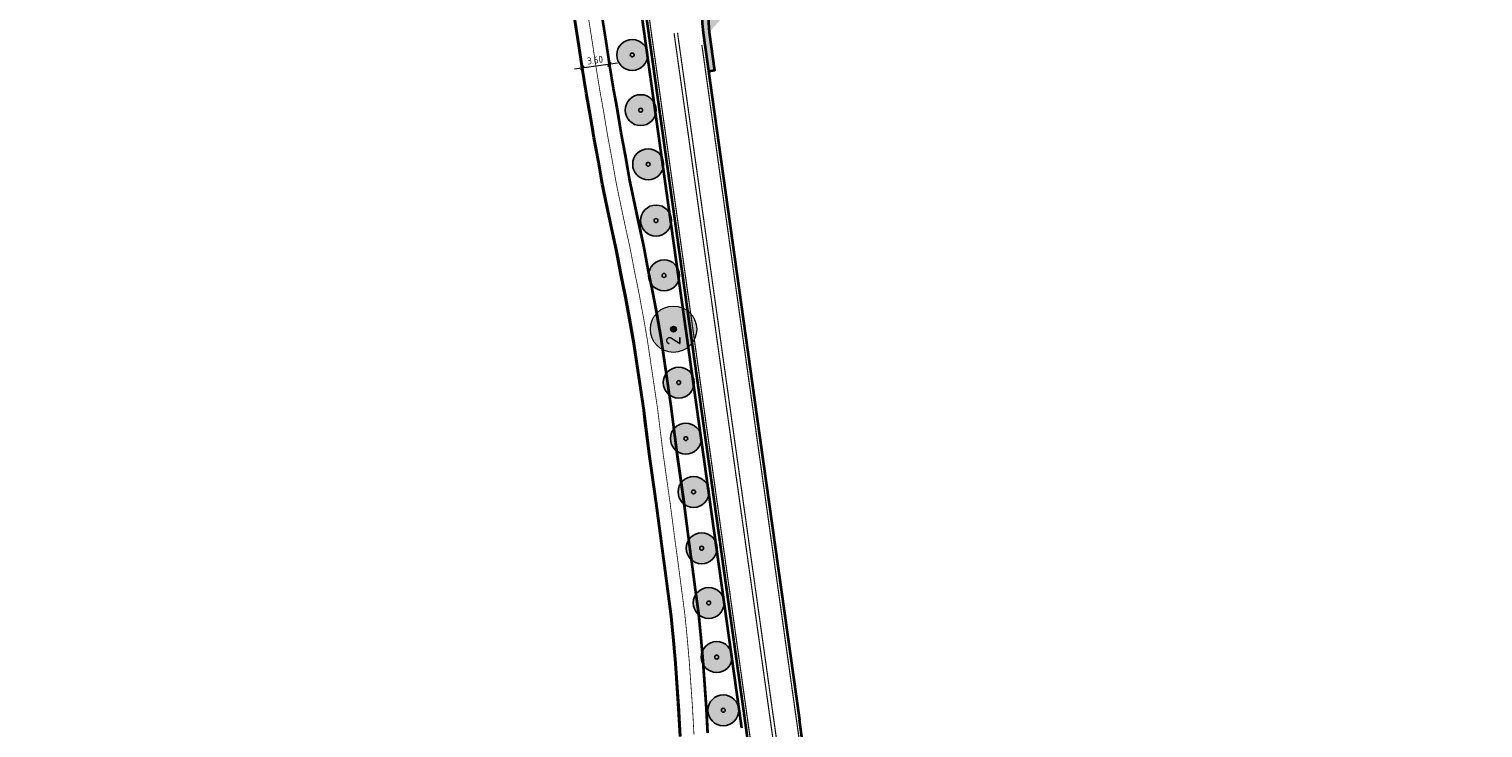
# Model space of a CAD drawing. Header units: metres. Extents: x 101623 to 104606, y 400821 to 405824.
# Tile 3 of 46: x 104215 to 104403, y 401720 to 401810. Entities that reach past the tile are written whole.
import ezdxf

# ---------------------------------------------------------------- set-up
doc = ezdxf.new("R2010")
doc.units = ezdxf.units.M
doc.header["$LTSCALE"] = 0.5
doc.linetypes.add('VW-3-3_STREEP', pattern=[6, 3, -3])
doc.linetypes.add('VW-30-270_STREEP', pattern=[3, 0.3, -2.7])
doc.layers.get('Defpoints').update_dxf_attribs({"color": 4})
for name, color, linetype, lineweight in [('B-WE-GR-BOOM-A', 63, 'Continuous', 25), ('B-WE-GR-BOOM-S', 253, 'Continuous', 25), ('N-WE-BV-GELEIDECONSTRUCTIE_GELEIDERAIL-G', 210, 'BV-GELEIDERAIL', 35), ('N-WE-GR-BOOM-A', 104, 'Continuous', 25), ('N-WE-GR-BOOM-S', 90, 'Continuous', 25), ('N-WE-VH-HALFVERHARDING_GRASBETONSTEEN-A-500', 132, 'Continuous', 18), ('N-WE-VH-KANTVERHARDING-G', 210, 'Continuous', 35), ('N-WE-VH-KANTVERHARDING-G_2', 4, 'Continuous', 35), ('N-WE-VW-MARKERING_LANGS_STREEP_30270_010-G', 7, 'VW-30-270_STREEP', 13), ('N-WE-VW-MARKERING_LANGS_STREEP_33_015-G', 7, 'VW-3-3_STREEP', 13), ('N-WE-VW-MARKERING_LANGS_STREEP_DOORGETROKKEN_010-G', 7, 'Continuous', 13), ('N-WE-VW-MARKERING_LANGS_STREEP_DOORGETROKKEN_015-G', 7, 'Continuous', 13), ('X-XX-AL-M', 7, 'Continuous', 18), ('X-XX-AL_BINDEND-M', 10, 'Continuous', 18)]:
    doc.layers.add(name, color=color, linetype=linetype, lineweight=lineweight)
doc.styles.add('NLCS-ISO-M500-T18', font='NLCS-ISO.ttf', dxfattribs={"height": 0.9})
doc.styles.add('NLCS-ISO-M500-T25', font='NLCS-ISO.ttf', dxfattribs={"height": 1.25})
doc.linetypes.add('BV-GELEIDERAIL', pattern='A,10,-3,[108,NLCS.shx,S=1,R=0,X=0,Y=0],-3', length=16)
doc.dimstyles.new('NLCS-M500-T18-PIJL_L2_H2', dxfattribs={"dimscale": 0.5, "dimtxt": 2.5, "dimasz": 1.8, "dimexe": 2, "dimexo": 2, "dimgap": 0.7, "dimtad": 1, "dimzin": 0, "dimdsep": 46, "dimtxsty": 'NLCS-ISO-M500-T18', "dimcen": 0, "dimdle": 2, "dimclrd": 256, "dimclre": 256, "dimclrt": 256, "dimazin": 0, "dimtfac": 1, "dimtdec": 3, "dimtofl": 0, "dimtmove": 0, "dimatfit": 3, "dimfxl": 2, "dimfxlon": 1, "dimtfillclr": 256, "dimtolj": 1, "dimtzin": 0, "dimlwd": -1, "dimlwe": -1, "dimarcsym": 0})
doc.dimstyles.new('NLCS-M500-T18-SCHRAP_L2_H2', dxfattribs={"dimscale": 0.5, "dimtxt": 2.5, "dimasz": 1.008, "dimexe": 2, "dimexo": 2, "dimgap": 0.7, "dimtad": 1, "dimzin": 0, "dimdsep": 46, "dimtxsty": 'NLCS-ISO-M500-T18', "dimblk": 'OBLIQUE', "dimcen": 0, "dimdle": 2, "dimclrd": 256, "dimclre": 256, "dimclrt": 256, "dimazin": 0, "dimtfac": 1, "dimtdec": 3, "dimtofl": 0, "dimtmove": 0, "dimatfit": 3, "dimldrblk": 'OBLIQUE', "dimfxl": 2, "dimfxlon": 1, "dimtfillclr": 256, "dimtolj": 1, "dimtzin": 0, "dimlwd": -1, "dimlwe": -1, "dimarcsym": 0})

# ---------------------------------------------------------------- blocks, each defined once
blk = doc.blocks.new('SGR-BOOM_ARC-SO')
at = {"layer": 'B-WE-GR-BOOM-A'}
h = blk.add_hatch(color=256, dxfattribs=at)
h.dxf.hatch_style = 1
edge = h.paths.add_edge_path()
edge.add_arc((0, 0), 2, 0, 360)
at = {"color": 0, "linetype": 'ByBlock', "lineweight": -2}
for radius in [2, 0.25]:
    blk.add_circle((0, 0), radius, dxfattribs=at)
blk = doc.blocks.new('SGR-BOOM_SCHIETWILG-SO')
at = {"linetype": 'ByBlock', "lineweight": 18}
h = blk.add_hatch(color=0, dxfattribs=at)
h.dxf.hatch_style = 1
edge = h.paths.add_edge_path()
edge.add_arc((0, 0), 0.25, 0, 360)
at = {"layer": 'N-WE-GR-BOOM-A'}
h = blk.add_hatch(color=256, dxfattribs=at)
h.dxf.hatch_style = 1
edge = h.paths.add_edge_path()
edge.add_arc((0, 0), 2, 0, 360)
at = {"color": 0, "linetype": 'ByBlock', "lineweight": 18}
for radius in [2, 0.25]:
    blk.add_circle((0, 0), radius, dxfattribs=at)
at = {"color": 0, "linetype": 'ByBlock', "lineweight": 18, "style": 'NLCS-ISO-M500-T25'}
blk.add_text('2', height=1.25, dxfattribs=at).set_placement((-1.39, -0.6))
blk = doc.blocks.new('_Oblique')
at = {"color": 0, "linetype": 'ByBlock', "lineweight": -2}
blk.add_line((-0.5, -0.5), (0.5, 0.5), dxfattribs=at)
blk = doc.blocks.new('*D180')
at = {"layer": 'Defpoints', "color": 0, "transparency": 16777216}
for p in [(104286.26, 401804.93), (104286.29, 401804.68), (104289.85, 401805.24)]:
    blk.add_point(p, dxfattribs=at)
at = {"layer": 'X-XX-AL_BINDEND-M', "transparency": 16777216}
for p, q in [((104286.26, 401804.93), (104286.12, 401805.92)), ((104289.82, 401805.43), (104289.69, 401806.42)), ((104290.82, 401805.56), (104285.27, 401804.79))]:
    blk.add_line(p, q, dxfattribs=at)
at = {"layer": 'X-XX-AL_BINDEND-M', "transparency": 16777216, "xscale": 0.504, "yscale": 0.504, "zscale": 0.504}
for p, rotation in [((104286.26, 401804.93), 187.9675559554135), ((104289.82, 401805.43), 7.96755595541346)]:
    blk.add_blockref('_Oblique', p, dxfattribs=dict(at, rotation=rotation))
at = {"layer": 'X-XX-AL_BINDEND-M', "transparency": 16777216, "insert": (104287.93, 401805.97), "char_height": 0.9, "attachment_point": 5, "rotation": 7.9676, "style": 'NLCS-ISO-M500-T18'}
blk.add_mtext('\\A1;3.60', dxfattribs=at)
blk = doc.blocks.new('*D181')
at = {"layer": 'Defpoints', "color": 0, "transparency": 16777216}
for p in [(104295.61, 401825.66), (104000.45, 401771.54)]:
    blk.add_point(p, dxfattribs=at)
at = {"layer": 'X-XX-AL-M', "transparency": 16777216}
blk.add_line((104290.14, 401824.66), (104294.72, 401825.5), dxfattribs=at)
blk.add_solid([(104294.7, 401825.65), (104294.75, 401825.35), (104295.61, 401825.66)], dxfattribs=at)
at = {"layer": 'X-XX-AL-M', "transparency": 16777216, "insert": (104291.84, 401825.79), "char_height": 0.9, "attachment_point": 5, "rotation": 10.3916, "style": 'NLCS-ISO-M500-T18'}
blk.add_mtext('\\A1;R=300', dxfattribs=at)

msp = doc.modelspace()

# ---------------------------------------------------------------- hatches: boundary and pattern name
at = {"layer": 'N-WE-VH-HALFVERHARDING_GRASBETONSTEEN-A-500'}
h = msp.add_hatch(dxfattribs=at)
h.set_pattern_fill('AVH-GRASBETONSTEEN_01-SO', color=256, scale=0.5, pattern_type=2)
h.set_pattern_definition([(90, (0, 0), (-1, 6e-17), []), (90, (0.25, 0), (-1, 6e-17), []), (0, (0, 0), (0, 1), [-0.25, 0.25]), (0, (0, 0.25), (0, 1), [-0.25, 0.25]), (0, (0, 0.5), (0, 1), [0.25, -0.25]), (0, (0, 0.75), (0, 1), [0.25, -0.25]), (90, (0.5, 0), (-1, 6e-17), [0.25, -0.25]), (90, (0.75, 0), (-1, 6e-17), [0.25, -0.25])])
edge = h.paths.add_edge_path()
edge.add_arc((104322.745, 401750.298), 72.7, 88.10657, 96.50937, ccw=False)
edge.add_line((104325.147, 401822.958), (104325.161, 401823.358))
edge.add_line((104325.161, 401823.358), (104333.635, 401823.079))
edge.add_line((104333.635, 401823.079), (104333.654, 401823.487))
edge.add_line((104333.654, 401823.487), (104325.174, 401823.758))
edge.add_arc((104322.745, 401750.298), 73.5, 88.10657, 96.50937)
edge.add_arc((104314.083, 401811.051), 12.278, 88.46049, 187.35279)
edge.add_line((104301.906, 401809.479), (104302.604, 401804.495))
edge.add_line((104302.604, 401804.495), (104303.391, 401804.639))
edge.add_line((104303.391, 401804.639), (104302.698, 401809.59))
edge.add_arc((104314.096, 401811.046), 11.49, 87.96645, 187.28069, ccw=False)

# ---------------------------------------------------------------- linework, layer by layer
at = {"layer": 'N-WE-BV-GELEIDECONSTRUCTIE_GELEIDERAIL-G', "ltscale": 2, "flags": 128}
msp.add_lwpolyline([(104286.34, 401852.335, 0.0150894), (104289.177, 401837.899, -0.0216012), (104293.864, 401812.465), (104306.87, 401719.541)], format="xyb", dxfattribs=at)
at = {"layer": 'N-WE-VH-KANTVERHARDING-G', "ltscale": 2}
for p, q in [((104307.415, 401719.617), (104321.135, 401621.365)), ((104328.068, 401622.333), (104314.347, 401720.587))]:
    msp.add_line(p, q, dxfattribs=at)
at = {"layer": 'N-WE-VH-KANTVERHARDING-G', "ltscale": 2, "flags": 128}
msp.add_lwpolyline([(104277.665, 401932.174), (104280.154, 401914.448, -0.0216215), (104282.647, 401888.634, 0.0215068), (104284.653, 401867.819), (104285.973, 401858.385, 0.021463), (104289.75, 401837.86, -0.021463), (104294.409, 401812.542), (104307.415, 401719.617)], format="xyb", dxfattribs=at)
at = {"layer": 'N-WE-VH-KANTVERHARDING-G', "flags": 128}
for points in [[(104325.174, 401823.758, 0.0448249), (104312.043, 401823.015, 0.4121434), (104301.906, 401809.479), (104308.85, 401759.862), (104314.347, 401720.587)], [(104325.147, 401822.958, 0.0448249), (104312.159, 401822.223, 0.4121434), (104302.698, 401809.59), (104303.396, 401804.606), (104302.604, 401804.495)]]:
    msp.add_lwpolyline(points, format="xyb", dxfattribs=at)
at = {"layer": 'N-WE-VH-KANTVERHARDING-G_2', "ltscale": 2, "flags": 128}
for points in [[(104302.508, 401718.927), (104302.331, 401722.257), (104301.912, 401728.221), (104301.653, 401731.199), (104301.34, 401734.362), (104300.94, 401737.419), (104300.544, 401740.398), (104300.16, 401743.274), (104299.39, 401749.104), (104298.534, 401755.154), (104297.96, 401759.791), (104297.794, 401761.129), (104296.467, 401770.076), (104295.948, 401773.047), (104295.422, 401775.914), (104294.818, 401778.887), (104294.238, 401781.927), (104293.572, 401784.959), (104292.987, 401787.735), (104292.396, 401790.598), (104291.899, 401793.456), (104291.324, 401796.536), (104290.813, 401799.618), (104290.328, 401802.312), (104289.851, 401805.239), (104289.384, 401808.354), (104288.005, 401817.165)], [(104298.929, 401718.425), (104298.738, 401722.036), (104298.323, 401727.939), (104298.069, 401730.866), (104297.763, 401733.951), (104297.371, 401736.949), (104296.976, 401739.923), (104296.591, 401742.799), (104295.823, 401748.616), (104294.965, 401754.681), (104294.387, 401759.348), (104294.227, 401760.643), (104292.912, 401769.502), (104292.404, 401772.413), (104291.887, 401775.231), (104291.286, 401778.192), (104290.712, 401781.203), (104290.053, 401784.201), (104289.463, 401787), (104288.859, 401789.926), (104288.356, 401792.817), (104287.778, 401795.911), (104287.265, 401799.005), (104286.78, 401801.704), (104286.294, 401804.683), (104285.825, 401807.809), (104284.444, 401816.634)]]:
    msp.add_lwpolyline(points, dxfattribs=at)
at = {"layer": 'N-WE-VW-MARKERING_LANGS_STREEP_30270_010-G', "ltscale": 2, "const_width": 0.1, "flags": 128}
msp.add_lwpolyline([(104266.736, 401930.649), (104266.736, 401930.649), (104267.121, 401928.573), (104267.677, 401925.524), (104268.178, 401922.653), (104268.786, 401919.693), (104269.395, 401916.701), (104270.742, 401910.921), (104271.36, 401908.005), (104272.033, 401905.086), (104272.665, 401902.152), (104273.274, 401899.22), (104273.848, 401896.329), (104274.884, 401890.759), (104276.007, 401884.736), (104277.137, 401878.834), (104278.19, 401872.866), (104278.713, 401870.051), (104279.161, 401867.258), (104280.187, 401861.23), (104280.594, 401858.568), (104280.607, 401858.483), (104281.085, 401855.349), (104281.844, 401849.331), (104283.339, 401837.588), (104284.524, 401828.592), (104285.381, 401822.872), (104286.225, 401816.899), (104287.605, 401808.081), (104288.073, 401804.961), (104288.554, 401802.008), (104289.039, 401799.311), (104289.551, 401796.224), (104290.128, 401793.136), (104290.628, 401790.262), (104291.225, 401787.368), (104291.813, 401784.58), (104292.475, 401781.565), (104293.052, 401778.54), (104293.654, 401775.573), (104294.176, 401772.73), (104294.689, 401769.789), (104296.01, 401760.886), (104296.173, 401759.57), (104296.749, 401754.917), (104297.606, 401748.86), (104298.375, 401743.036), (104298.76, 401740.16), (104299.155, 401737.184), (104299.552, 401734.157), (104299.861, 401731.033), (104300.117, 401728.08), (104300.535, 401722.146), (104300.719, 401718.676)], dxfattribs=at)
at = {"layer": 'N-WE-VW-MARKERING_LANGS_STREEP_33_015-G', "ltscale": 2, "const_width": 0.15, "flags": 128}
msp.add_lwpolyline([(104278.036, 401932.226), (104280.525, 401914.5, -0.0216215), (104283.022, 401888.654, 0.0215068), (104285.024, 401867.871), (104286.344, 401858.437, 0.021463), (104290.116, 401837.944, -0.021463), (104294.78, 401812.594), (104307.786, 401719.669)], format="xyb", dxfattribs=at)
for points in [[(104301.742, 401807.942), (104308.479, 401759.81), (104313.976, 401720.535)], [(104302.289, 401758.943), (104307.786, 401719.669)], [(104340.681, 400975.464), (104340.936, 400977.976), (104342.834, 400995.348), (104343.638, 401002.646), (104344.844, 401012.489), (104346.514, 401025.088), (104348.084, 401036.091), (104350.202, 401049.656), (104353.632, 401069.627), (104355.155, 401077.432), (104356.121, 401082.385), (104359.084, 401096.472), (104362.221, 401110.784), (104369.932, 401144.415), (104373.774, 401159.773), (104377.133, 401172.728), (104377.713, 401174.867), (104380.824, 401186.369), (104381.81, 401190.177), (104384.135, 401199.157), (104386.378, 401208.171), (104388.007, 401214.903), (104389.362, 401221.008), (104390.593, 401226.852), (104391.408, 401231.267), (104392.125, 401235.27), (104392.985, 401240.667), (104393.697, 401245.623), (104394.211, 401249.022), (104394.887, 401254.058), (104395.378, 401259.817), (104395.814, 401266.106), (104396.097, 401272.255), (104396.135, 401273.083), (104396.363, 401279.367), (104396.405, 401286.452), (104396.3, 401293.254), (104396.175, 401298.083), (104395.941, 401303.167), (104395.655, 401308.331), (104394.858, 401316.341), (104393.992, 401323.505), (104393.402, 401327.486), (104392.989, 401330.305), (104391.727, 401337.604), (104390.382, 401344.491), (104388.888, 401351.479), (104387.264, 401358.308), (104385.34, 401365.392), (104383.876, 401370.134), (104383.184, 401372.375), (104381.224, 401378.684), (104378.885, 401385.59), (104376.331, 401392.836), (104372.862, 401402.119), (104368.449, 401413.544), (104365.057, 401422.335), (104361.922, 401430.818), (104359.386, 401437.719), (104358.766, 401439.405), (104355.739, 401448.08), (104352.258, 401458.33), (104350.644, 401463.36), (104350.449, 401463.998), (104347.873, 401472.439), (104346.389, 401477.752), (104344.43, 401484.864), (104342.862, 401491.067), (104340.962, 401498.835), (104339.061, 401507.145), (104337.345, 401515.864), (104335.765, 401524.288), (104333.417, 401538.023), (104331.43, 401550.954), (104331.005, 401553.943), (104328.073, 401574.579), (104325.609, 401592.014), (104325.39, 401593.566), (104322.365, 401615.108), (104321.506, 401621.416), (104307.788, 401719.668)], [(104313.978, 401720.537), (104327.699, 401622.259), (104328.557, 401615.965), (104331.58, 401594.435), (104331.798, 401592.888), (104334.262, 401575.454), (104337.193, 401554.822), (104337.613, 401551.868), (104339.587, 401539.024), (104341.917, 401525.391), (104343.483, 401517.043), (104345.175, 401508.446), (104347.044, 401500.275), (104348.927, 401492.576), (104350.473, 401486.46), (104352.412, 401479.423), (104353.873, 401474.192), (104356.426, 401465.825), (104356.608, 401465.23), (104358.193, 401460.289), (104361.648, 401450.115), (104364.65, 401441.514), (104365.252, 401439.876), (104367.786, 401432.979), (104370.904, 401424.543), (104374.28, 401415.794), (104378.704, 401404.339), (104382.206, 401394.969), (104384.793, 401387.632), (104387.169, 401380.614), (104389.154, 401374.224), (104389.848, 401371.978), (104391.344, 401367.134), (104393.322, 401359.85), (104394.985, 401352.855), (104396.506, 401345.744), (104397.874, 401338.735), (104399.162, 401331.29), (104399.585, 401328.396), (104400.186, 401324.338), (104401.071, 401317.026), (104401.888, 401308.813), (104402.183, 401303.483), (104402.421, 401298.308), (104402.549, 401293.383), (104402.655, 401286.482), (104402.612, 401279.235), (104402.379, 401272.826), (104402.34, 401271.968), (104402.054, 401265.747), (104401.609, 401259.335), (104401.101, 401253.377), (104400.399, 401248.139), (104399.88, 401244.711), (104399.164, 401239.73), (104398.287, 401234.228), (104397.557, 401230.149), (104396.725, 401225.64), (104395.47, 401219.687), (104394.096, 401213.491), (104392.448, 401206.681), (104390.193, 401197.619), (104387.86, 401188.61), (104386.865, 401184.769), (104383.746, 401173.235), (104383.175, 401171.126), (104379.831, 401158.231), (104376.01, 401142.958), (104368.32, 401109.416), (104365.194, 401095.16), (104362.246, 401081.143), (104361.29, 401076.236), (104359.78, 401068.5), (104356.37, 401048.645), (104354.265, 401035.167), (104352.705, 401024.236), (104351.044, 401011.698), (104349.847, 401001.923), (104349.053, 400994.717), (104346.821, 400977.384), (104346.565, 400974.867)]]:
    msp.add_lwpolyline(points, dxfattribs=at)
at = {"layer": 'N-WE-VW-MARKERING_LANGS_STREEP_DOORGETROKKEN_010-G', "ltscale": 2, "const_width": 0.1, "flags": 128}
for points in [[(104302.358, 401718.919), (104302.182, 401722.248), (104301.762, 401728.209), (104301.504, 401731.185), (104301.191, 401734.345), (104300.791, 401737.4), (104300.396, 401740.378), (104300.011, 401743.254), (104299.241, 401749.084), (104298.385, 401755.134), (104297.811, 401759.772), (104297.645, 401761.109), (104296.318, 401770.052), (104295.8, 401773.021), (104295.274, 401775.886), (104294.671, 401778.858), (104294.091, 401781.897), (104293.426, 401784.927), (104292.84, 401787.705), (104292.249, 401790.57), (104291.752, 401793.429), (104291.176, 401796.51), (104290.665, 401799.592), (104290.18, 401802.287), (104289.703, 401805.216), (104289.236, 401808.331), (104287.857, 401817.142)], [(104299.079, 401718.433), (104298.888, 401722.045), (104298.472, 401727.95), (104298.218, 401730.88), (104297.912, 401733.968), (104297.519, 401736.968), (104297.125, 401739.942), (104296.74, 401742.819), (104295.971, 401748.637), (104295.114, 401754.7), (104294.536, 401759.367), (104294.375, 401760.663), (104293.06, 401769.526), (104292.552, 401772.439), (104292.034, 401775.26), (104291.433, 401778.221), (104290.858, 401781.233), (104290.199, 401784.233), (104289.61, 401787.031), (104289.006, 401789.954), (104288.504, 401792.844), (104287.926, 401795.937), (104287.413, 401799.03), (104286.928, 401801.729), (104286.442, 401804.706), (104285.974, 401807.831), (104284.593, 401816.656)]]:
    msp.add_lwpolyline(points, dxfattribs=at)
at = {"layer": 'N-WE-VW-MARKERING_LANGS_STREEP_DOORGETROKKEN_015-G', "const_width": 0.15, "flags": 128}
for points in [[(104310.658, 401720.071), (104298.147, 401809.458)], [(104311.104, 401720.133), (104298.593, 401809.52)]]:
    msp.add_lwpolyline(points, dxfattribs=at)
at = {"layer": 'N-WE-VW-MARKERING_LANGS_STREEP_DOORGETROKKEN_015-G', "ltscale": 2, "const_width": 0.15, "flags": 128}
for points in [[(104310.658, 401720.071), (104310.499, 401721.205)], [(104310.66, 401720.071), (104313.11, 401702.526)], [(104313.555, 401702.588), (104311.106, 401720.134)]]:
    msp.add_lwpolyline(points, dxfattribs=at)

# ---------------------------------------------------------------- block references
at = {"layer": 'B-WE-GR-BOOM-S'}
for p in [(104292.738, 401806.633), (104293.831, 401799.493), (104294.797, 401792.487), (104295.812, 401785.201), (104296.849, 401778.103), (104298.751, 401764.235), (104299.672, 401756.982), (104300.668, 401750.08), (104301.715, 401742.796), (104302.63, 401735.715), (104303.659, 401728.71), (104304.51, 401721.829)]:
    msp.add_blockref('SGR-BOOM_ARC-SO', p, dxfattribs=at)
at = {"layer": 'N-WE-GR-BOOM-S', "xscale": 1.5, "yscale": 1.5, "zscale": 1.5, "rotation": 90}
msp.add_blockref('SGR-BOOM_SCHIETWILG-SO', (104298.08, 401771.14), dxfattribs=at)

# ---------------------------------------------------------------- dimensions: what is measured, and where the dimension line sits
at = {"layer": 'X-XX-AL-M'}
dim = msp.add_radius_dim(center=(104000.455, 401771.538), mpoint=(104295.608, 401825.664), dimstyle='NLCS-M500-T18-PIJL_L2_H2', override={"dimdec": 0, "dimpost": 'R=<>'}, dxfattribs=at)
dim.commit()
dim.dimension.update_dxf_attribs({"geometry": '*D181', "text_midpoint": (104291.988, 401825), "dimtype": 164})
at = {"layer": 'X-XX-AL_BINDEND-M'}
dim = msp.add_linear_dim(base=(104286.26, 401804.927), p1=(104289.851, 401805.239), p2=(104286.294, 401804.683), angle=7.96756, dimstyle='NLCS-M500-T18-SCHRAP_L2_H2', dxfattribs=at)
dim.commit()
dim.dimension.update_dxf_attribs({"geometry": '*D180', "text_midpoint": (104287.932, 401805.969)})

doc.saveas('drawing.dxf')
